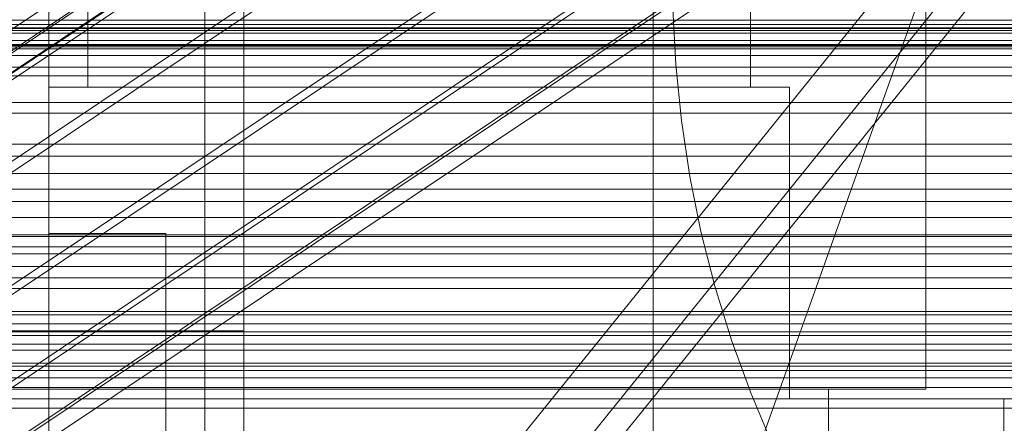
# Model space of a CAD drawing. Header units: millimetres. Extents: x -1970 to 61924, y -58230 to 6847.
# Tile 159 of 256: x 248 to 299, y -34797 to -34776. Entities that reach past the tile are written whole.
import ezdxf

# ---------------------------------------------------------------- set-up
doc = ezdxf.new("R2010")
doc.units = ezdxf.units.MM
for name, color, linetype, lineweight in [('COTAS_O', 1, 'Continuous', 0), ('COTAS_P', 1, 'Continuous', 0), ('frontal_C01', 7, 'Continuous', 0), ('frontal_C02', 7, 'Continuous', 0), ('frontal_C03', 7, 'Continuous', 0), ('frontal_C05', 7, 'Continuous', 0), ('frontal_dosificador', 7, 'Continuous', 0), ('frontal_mezcladora', 7, 'Continuous', 0), ('frontal_tolva-C01', 7, 'Continuous', 0)]:
    doc.layers.add(name, color=color, linetype=linetype, lineweight=lineweight)
doc.dimstyles.new('R19_100', dxfattribs={"dimtxt": 250, "dimasz": 150, "dimexe": 150, "dimexo": 80, "dimgap": 100, "dimtad": 1, "dimtih": 1, "dimtoh": 1, "dimdsep": 46, "dimcen": 0.09, "dimadec": 0, "dimazin": 0, "dimtfac": 1, "dimtdec": 4, "dimtofl": 0, "dimtmove": 0, "dimatfit": 3, "dimfxl": 1, "dimtolj": 1, "dimtzin": 0, "dimarcsym": 0})

# ---------------------------------------------------------------- blocks, each defined once
blk = doc.blocks.new('DIM_R26_43')
at = {"layer": 'COTAS_P'}
for p, q in [((-1750, -34600), (-1600, -34555)), ((2600, -34600), (2450, -34555)), ((-1750, -35500), (-1750, -34600)), ((-1750, -34600), (2600, -34600)), ((-1750, -34600), (-1600, -34645)), ((2600, -34600), (2450, -34645)), ((2600, -35500), (2600, -34600))]:
    blk.add_line(p, q, dxfattribs=at)
blk.add_text('4350 P', height=250, dxfattribs=at).set_placement((425, -34500))
blk = doc.blocks.new('DIM_R26_49')
at = {"layer": 'COTAS_O'}
for p, q in [((-650, -34200), (-500, -34155)), ((650, -34200), (500, -34155)), ((-650, -34900), (-650, -34200)), ((-650, -34200), (650, -34200)), ((-650, -34200), (-500, -34245)), ((650, -34200), (500, -34245)), ((650, -34900), (650, -34200))]:
    blk.add_line(p, q, dxfattribs=at)
blk.add_text('1300 O', height=250, dxfattribs=at).set_placement((0, -34100))
blk = doc.blocks.new('DIM_R26_54')
at = {"layer": 'COTAS_P'}
for p, q in [((-305, -34680), (395, -34680)), ((395, -34680), (350, -34830)), ((395, -36000), (395, -34680)), ((395, -34680), (440, -34830)), ((395, -36000), (350, -35850)), ((395, -36000), (440, -35850)), ((-305, -36000), (395, -36000))]:
    blk.add_line(p, q, dxfattribs=at)
blk.add_text('1320 P', height=250, rotation=90, dxfattribs=at).set_placement((295, -35340))

msp = doc.modelspace()

# ---------------------------------------------------------------- linework, layer by layer
at = {"layer": 'frontal_C01'}
for p, q in [((250, -35948.844), (250, -33373.251)), ((250, -33378.064), (250, -35953.656)), ((-311.15, -34776.58), (311.15, -34776.58)), ((-311.15, -34776.727), (311.15, -34776.727)), ((-311.15, -34777.519), (311.15, -34777.519))]:
    msp.add_line(p, q, dxfattribs=at)
at = {"layer": 'frontal_C02'}
for p, q in [((250, -35767.183), (250, -32921.727)), ((250, -32926.497), (250, -35771.953)), ((151.191, -34842.534), (364.989, -34699.558)), ((149.865, -34843.304), (363.664, -34700.329)), ((151.369, -34843.468), (365.168, -34700.492)), ((150.683, -34843.866), (364.482, -34700.891)), ((151.196, -34843.922), (364.995, -34700.947)), ((168.21, -34829.943), (352.519, -34706.689)), ((171.232, -34835.259), (355.541, -34712.004)), ((164.752, -34839.023), (349.061, -34715.769)), ((173.554, -34839.982), (357.863, -34716.728)), ((168.263, -34843.056), (352.572, -34719.801)), ((175.016, -34843.792), (359.326, -34720.537)), ((171.275, -34845.965), (355.584, -34722.71)), ((175.521, -34846.427), (359.83, -34723.173)), ((173.584, -34847.553), (357.893, -34724.298)), ((175.032, -34847.71), (359.341, -34724.456)), ((430, -34777.309), (-430, -34777.309))]:
    msp.add_line(p, q, dxfattribs=at)
at = {"layer": 'frontal_C03'}
for p, q in [((-1268, -34776.056), (1268, -34776.056)), ((-1268, -34776.28), (1268, -34776.28)), ((-1268, -34776.445), (1268, -34776.445)), ((1250, -34776.473), (-1250, -34776.473)), ((-1268, -34777.102), (1268, -34777.102)), ((-1268, -34777.42), (1268, -34777.42)), ((1250, -34777.354), (-1250, -34777.354)), ((1250, -34777.864), (-1250, -34777.864)), ((-1268, -34778.466), (1268, -34778.466)), ((-1268, -34778.915), (1268, -34778.915)), ((-1268, -34780.278), (1268, -34780.278)), ((-1268, -34780.828), (1268, -34780.828)), ((-1268, -34782.416), (1268, -34782.416)), ((1268, -34783.029), (-1268, -34783.029)), ((-1250, -34783.921), (1250, -34783.921)), ((-1268, -34784.733), (1268, -34784.733)), ((-1268, -34785.368), (1268, -34785.368)), ((-1250, -34786.18), (1250, -34786.18)), ((-1268, -34787.072), (1268, -34787.072)), ((1250, -34787.16), (-1250, -34787.16)), ((-1268, -34787.685), (1268, -34787.685)), ((1250, -34788.042), (-1250, -34788.042)), ((1250, -34788.695), (-1250, -34788.695)), ((-1268, -34789.273), (1268, -34789.273)), ((-1268, -34789.823), (1268, -34789.823)), ((-1268, -34791.186), (1268, -34791.186)), ((1250, -34791.003), (-1250, -34791.003)), ((-1268, -34791.635), (1268, -34791.635)), ((-1250, -34792.06), (1250, -34792.06)), ((-1250, -34792.237), (1250, -34792.237)), ((-1268, -34792.681), (1268, -34792.681)), ((-1268, -34792.999), (1268, -34792.999)), ((-1268, -34793.656), (1268, -34793.656)), ((-1268, -34793.821), (1268, -34793.821)), ((-1268, -34794.045), (1268, -34794.045)), ((-1250, -34794.418), (1250, -34794.418)), ((1250, -34794.912), (-1250, -34794.912)), ((1250, -34795.969), (-1250, -34795.969))]:
    msp.add_line(p, q, dxfattribs=at)
at = {"layer": 'frontal_C05'}
for p, q in [((250, -34792), (250, -34717)), ((250, -34803.5), (250, -34735.5)), ((258, -34803.5), (258, -34735.5)), ((250, -34810.5), (250, -34742.5)), ((258, -34810.5), (258, -34742.5)), ((281, -34802.5), (281, -34742.5)), ((252, -34779.5), (252, -34745.5)), ((281, -34795.5), (281, -34745.5)), ((286, -34779.5), (286, -34745.5)), ((282.162, -34778.334), (282.018, -34775.446)), ((282.45, -34781.212), (282.162, -34778.334)), ((250, -34795.5), (250, -34779.5)), ((250, -34779.5), (288, -34779.5)), ((252, -34779.5), (286, -34779.5)), ((262.532, -34779.5), (262.508, -34779.5)), ((262.573, -34779.5), (262.532, -34779.5)), ((262.57, -34779.5), (262.625, -34779.5)), ((262.629, -34779.5), (262.573, -34779.5)), ((262.625, -34779.5), (262.695, -34779.5)), ((262.701, -34779.5), (262.629, -34779.5)), ((262.695, -34779.5), (262.78, -34779.5)), ((262.789, -34779.5), (262.701, -34779.5)), ((262.78, -34779.5), (262.88, -34779.5)), ((262.892, -34779.5), (262.789, -34779.5)), ((262.88, -34779.5), (262.995, -34779.5)), ((263.01, -34779.5), (262.892, -34779.5)), ((262.995, -34779.5), (263.124, -34779.5)), ((263.144, -34779.5), (263.01, -34779.5)), ((263.124, -34779.5), (263.268, -34779.5)), ((263.292, -34779.5), (263.144, -34779.5)), ((263.268, -34779.5), (263.425, -34779.5)), ((263.454, -34779.5), (263.292, -34779.5)), ((263.425, -34779.5), (263.595, -34779.5)), ((263.629, -34779.5), (263.454, -34779.5)), ((263.595, -34779.5), (263.779, -34779.5)), ((263.819, -34779.5), (263.629, -34779.5)), ((263.779, -34779.5), (263.975, -34779.5)), ((264.021, -34779.5), (263.819, -34779.5)), ((263.975, -34779.5), (264.184, -34779.5)), ((264.235, -34779.5), (264.021, -34779.5)), ((264.184, -34779.5), (264.404, -34779.5)), ((264.461, -34779.5), (264.235, -34779.5)), ((264.404, -34779.5), (264.635, -34779.5)), ((264.699, -34779.5), (264.461, -34779.5)), ((264.635, -34779.5), (264.876, -34779.5)), ((264.947, -34779.5), (264.699, -34779.5)), ((264.876, -34779.5), (265.128, -34779.5)), ((265.206, -34779.5), (264.947, -34779.5)), ((265.128, -34779.5), (265.389, -34779.5)), ((265.473, -34779.5), (265.206, -34779.5)), ((265.389, -34779.5), (265.658, -34779.5)), ((265.75, -34779.5), (265.473, -34779.5)), ((265.658, -34779.5), (265.936, -34779.5)), ((266.035, -34779.5), (265.75, -34779.5)), ((265.936, -34779.5), (266.221, -34779.5)), ((266.327, -34779.5), (266.035, -34779.5)), ((266.221, -34779.5), (266.513, -34779.5)), ((266.625, -34779.5), (266.327, -34779.5)), ((266.513, -34779.5), (266.81, -34779.5)), ((266.93, -34779.5), (266.625, -34779.5)), ((266.81, -34779.5), (267.113, -34779.5)), ((267.24, -34779.5), (266.93, -34779.5)), ((267.113, -34779.5), (267.421, -34779.5)), ((267.554, -34779.5), (267.24, -34779.5)), ((267.421, -34779.5), (267.732, -34779.5)), ((267.871, -34779.5), (267.554, -34779.5)), ((267.732, -34779.5), (268.046, -34779.5)), ((268.192, -34779.5), (267.871, -34779.5)), ((268.046, -34779.5), (268.363, -34779.5)), ((268.514, -34779.5), (268.192, -34779.5)), ((268.363, -34779.5), (268.681, -34779.5)), ((268.838, -34779.5), (268.514, -34779.5)), ((268.681, -34779.5), (269, -34779.5)), ((269.162, -34779.5), (268.838, -34779.5)), ((269, -34779.5), (269.319, -34779.5)), ((269.486, -34779.5), (269.162, -34779.5)), ((269.319, -34779.5), (269.637, -34779.5)), ((269.808, -34779.5), (269.486, -34779.5)), ((269.637, -34779.5), (269.954, -34779.5)), ((270.129, -34779.5), (269.808, -34779.5)), ((269.954, -34779.5), (270.268, -34779.5)), ((270.446, -34779.5), (270.129, -34779.5)), ((270.268, -34779.5), (270.579, -34779.5)), ((270.76, -34779.5), (270.446, -34779.5)), ((270.579, -34779.5), (270.887, -34779.5)), ((271.07, -34779.5), (270.76, -34779.5)), ((270.887, -34779.5), (271.19, -34779.5)), ((271.375, -34779.5), (271.07, -34779.5)), ((271.19, -34779.5), (271.487, -34779.5)), ((271.673, -34779.5), (271.375, -34779.5)), ((271.487, -34779.5), (271.779, -34779.5)), ((271.965, -34779.5), (271.673, -34779.5)), ((271.779, -34779.5), (272.064, -34779.5)), ((272.25, -34779.5), (271.965, -34779.5)), ((272.064, -34779.5), (272.342, -34779.5)), ((272.527, -34779.5), (272.25, -34779.5)), ((272.342, -34779.5), (272.611, -34779.5)), ((272.794, -34779.5), (272.527, -34779.5)), ((272.611, -34779.5), (272.872, -34779.5)), ((273.053, -34779.5), (272.794, -34779.5)), ((272.872, -34779.5), (273.124, -34779.5)), ((273.301, -34779.5), (273.053, -34779.5)), ((273.124, -34779.5), (273.365, -34779.5)), ((273.539, -34779.5), (273.301, -34779.5)), ((273.365, -34779.5), (273.596, -34779.5)), ((273.765, -34779.5), (273.539, -34779.5)), ((273.596, -34779.5), (273.816, -34779.5)), ((273.979, -34779.5), (273.765, -34779.5)), ((273.816, -34779.5), (274.025, -34779.5)), ((274.181, -34779.5), (273.979, -34779.5)), ((274.025, -34779.5), (274.221, -34779.5)), ((274.371, -34779.5), (274.181, -34779.5)), ((274.221, -34779.5), (274.405, -34779.5)), ((274.546, -34779.5), (274.371, -34779.5)), ((274.405, -34779.5), (274.575, -34779.5)), ((274.708, -34779.5), (274.546, -34779.5)), ((274.575, -34779.5), (274.732, -34779.5)), ((274.856, -34779.5), (274.708, -34779.5)), ((274.732, -34779.5), (274.876, -34779.5)), ((274.99, -34779.5), (274.856, -34779.5)), ((274.876, -34779.5), (275.005, -34779.5)), ((275.108, -34779.5), (274.99, -34779.5)), ((275.005, -34779.5), (275.12, -34779.5)), ((275.211, -34779.5), (275.108, -34779.5)), ((275.12, -34779.5), (275.22, -34779.5)), ((275.299, -34779.5), (275.211, -34779.5)), ((275.22, -34779.5), (275.305, -34779.5)), ((275.371, -34779.5), (275.299, -34779.5)), ((275.305, -34779.5), (275.375, -34779.5)), ((275.427, -34779.5), (275.371, -34779.5)), ((275.375, -34779.5), (275.43, -34779.5)), ((275.468, -34779.5), (275.427, -34779.5)), ((275.492, -34779.5), (275.468, -34779.5)), ((288, -34795.5), (288, -34779.5)), ((282.881, -34784.072), (282.45, -34781.212)), ((283.454, -34786.906), (282.881, -34784.072)), ((250, -34852), (250, -34787)), ((250, -34787), (256, -34787)), ((256, -34852), (256, -34787)), ((284.168, -34789.709), (283.454, -34786.906)), ((285.02, -34792.472), (284.168, -34789.709)), ((215, -34792), (260, -34792)), ((225, -34792), (250, -34792)), ((260, -34800), (260, -34792)), ((286.009, -34795.19), (285.02, -34792.472)), ((287.133, -34797.855), (286.009, -34795.19)), ((239, -34795.5), (299, -34795.5)), ((250, -34795.5), (288, -34795.5)), ((262.532, -34795.5), (262.508, -34795.5)), ((262.573, -34795.5), (262.532, -34795.5)), ((262.57, -34795.5), (262.625, -34795.5)), ((262.629, -34795.5), (262.573, -34795.5)), ((262.625, -34795.5), (262.695, -34795.5)), ((262.701, -34795.5), (262.629, -34795.5)), ((262.695, -34795.5), (262.78, -34795.5)), ((262.789, -34795.5), (262.701, -34795.5)), ((262.78, -34795.5), (262.88, -34795.5)), ((262.892, -34795.5), (262.789, -34795.5)), ((262.88, -34795.5), (262.995, -34795.5)), ((263.01, -34795.5), (262.892, -34795.5)), ((262.995, -34795.5), (263.124, -34795.5)), ((263.144, -34795.5), (263.01, -34795.5)), ((263.124, -34795.5), (263.268, -34795.5)), ((263.292, -34795.5), (263.144, -34795.5)), ((263.268, -34795.5), (263.425, -34795.5)), ((263.454, -34795.5), (263.292, -34795.5)), ((263.425, -34795.5), (263.595, -34795.5)), ((263.629, -34795.5), (263.454, -34795.5)), ((263.515, -34795.5), (263.502, -34795.5)), ((263.543, -34795.5), (263.515, -34795.5)), ((263.584, -34795.5), (263.543, -34795.5)), ((263.638, -34795.5), (263.584, -34795.5)), ((263.595, -34795.5), (263.779, -34795.5)), ((263.819, -34795.5), (263.629, -34795.5)), ((263.706, -34795.5), (263.638, -34795.5)), ((263.786, -34795.5), (263.706, -34795.5)), ((263.779, -34795.5), (263.975, -34795.5)), ((263.88, -34795.5), (263.786, -34795.5)), ((264.021, -34795.5), (263.819, -34795.5)), ((263.987, -34795.5), (263.88, -34795.5)), ((263.975, -34795.5), (264.184, -34795.5)), ((264.106, -34795.5), (263.987, -34795.5)), ((264.235, -34795.5), (264.021, -34795.5)), ((264.237, -34795.5), (264.106, -34795.5)), ((264.184, -34795.5), (264.404, -34795.5)), ((264.461, -34795.5), (264.235, -34795.5)), ((264.38, -34795.5), (264.237, -34795.5)), ((264.534, -34795.5), (264.38, -34795.5)), ((264.404, -34795.5), (264.635, -34795.5)), ((264.699, -34795.5), (264.461, -34795.5)), ((264.7, -34795.5), (264.534, -34795.5)), ((264.635, -34795.5), (264.876, -34795.5)), ((264.947, -34795.5), (264.699, -34795.5)), ((264.876, -34795.5), (264.7, -34795.5)), ((265.063, -34795.5), (264.876, -34795.5)), ((264.876, -34795.5), (265.128, -34795.5)), ((265.206, -34795.5), (264.947, -34795.5)), ((265.259, -34795.5), (265.063, -34795.5)), ((265.128, -34795.5), (265.389, -34795.5)), ((265.473, -34795.5), (265.206, -34795.5)), ((265.465, -34795.5), (265.259, -34795.5)), ((265.389, -34795.5), (265.658, -34795.5)), ((265.679, -34795.5), (265.465, -34795.5)), ((265.75, -34795.5), (265.473, -34795.5)), ((265.658, -34795.5), (265.936, -34795.5)), ((265.902, -34795.5), (265.679, -34795.5)), ((266.035, -34795.5), (265.75, -34795.5)), ((266.132, -34795.5), (265.902, -34795.5)), ((265.936, -34795.5), (266.221, -34795.5)), ((266.327, -34795.5), (266.035, -34795.5)), ((266.37, -34795.5), (266.132, -34795.5)), ((266.221, -34795.5), (266.513, -34795.5)), ((266.625, -34795.5), (266.327, -34795.5)), ((266.614, -34795.5), (266.37, -34795.5)), ((266.513, -34795.5), (266.81, -34795.5)), ((266.864, -34795.5), (266.614, -34795.5)), ((266.93, -34795.5), (266.625, -34795.5)), ((266.81, -34795.5), (267.113, -34795.5)), ((267.119, -34795.5), (266.864, -34795.5)), ((267.24, -34795.5), (266.93, -34795.5)), ((267.113, -34795.5), (267.421, -34795.5)), ((267.379, -34795.5), (267.119, -34795.5)), ((267.554, -34795.5), (267.24, -34795.5)), ((267.643, -34795.5), (267.379, -34795.5)), ((267.421, -34795.5), (267.732, -34795.5)), ((267.871, -34795.5), (267.554, -34795.5)), ((267.91, -34795.5), (267.643, -34795.5)), ((267.732, -34795.5), (268.046, -34795.5)), ((268.192, -34795.5), (267.871, -34795.5)), ((268.18, -34795.5), (267.91, -34795.5)), ((268.046, -34795.5), (268.363, -34795.5)), ((268.452, -34795.5), (268.18, -34795.5)), ((268.514, -34795.5), (268.192, -34795.5)), ((268.363, -34795.5), (268.681, -34795.5)), ((268.726, -34795.5), (268.452, -34795.5)), ((268.838, -34795.5), (268.514, -34795.5)), ((268.681, -34795.5), (269, -34795.5)), ((269, -34795.5), (268.726, -34795.5)), ((269.162, -34795.5), (268.838, -34795.5)), ((269.274, -34795.5), (269, -34795.5)), ((269, -34795.5), (269.319, -34795.5)), ((269.486, -34795.5), (269.162, -34795.5)), ((269.548, -34795.5), (269.274, -34795.5)), ((269.319, -34795.5), (269.637, -34795.5)), ((269.808, -34795.5), (269.486, -34795.5)), ((269.82, -34795.5), (269.548, -34795.5)), ((269.637, -34795.5), (269.954, -34795.5)), ((270.129, -34795.5), (269.808, -34795.5)), ((270.09, -34795.5), (269.82, -34795.5)), ((269.954, -34795.5), (270.268, -34795.5)), ((270.357, -34795.5), (270.09, -34795.5)), ((270.446, -34795.5), (270.129, -34795.5)), ((270.268, -34795.5), (270.579, -34795.5)), ((270.621, -34795.5), (270.357, -34795.5)), ((270.76, -34795.5), (270.446, -34795.5)), ((270.579, -34795.5), (270.887, -34795.5)), ((270.881, -34795.5), (270.621, -34795.5)), ((271.07, -34795.5), (270.76, -34795.5)), ((271.136, -34795.5), (270.881, -34795.5)), ((270.887, -34795.5), (271.19, -34795.5)), ((271.375, -34795.5), (271.07, -34795.5)), ((271.386, -34795.5), (271.136, -34795.5)), ((271.19, -34795.5), (271.487, -34795.5)), ((271.673, -34795.5), (271.375, -34795.5)), ((271.63, -34795.5), (271.386, -34795.5)), ((271.487, -34795.5), (271.779, -34795.5)), ((271.868, -34795.5), (271.63, -34795.5)), ((271.965, -34795.5), (271.673, -34795.5)), ((271.779, -34795.5), (272.064, -34795.5)), ((272.098, -34795.5), (271.868, -34795.5)), ((272.25, -34795.5), (271.965, -34795.5)), ((272.064, -34795.5), (272.342, -34795.5)), ((272.321, -34795.5), (272.098, -34795.5)), ((272.527, -34795.5), (272.25, -34795.5)), ((272.535, -34795.5), (272.321, -34795.5)), ((272.342, -34795.5), (272.611, -34795.5)), ((272.794, -34795.5), (272.527, -34795.5)), ((272.741, -34795.5), (272.535, -34795.5)), ((272.611, -34795.5), (272.872, -34795.5)), ((272.937, -34795.5), (272.741, -34795.5)), ((273.053, -34795.5), (272.794, -34795.5)), ((272.872, -34795.5), (273.124, -34795.5)), ((273.124, -34795.5), (272.937, -34795.5)), ((273.301, -34795.5), (273.053, -34795.5)), ((273.3, -34795.5), (273.124, -34795.5)), ((273.124, -34795.5), (273.365, -34795.5)), ((273.466, -34795.5), (273.3, -34795.5)), ((273.539, -34795.5), (273.301, -34795.5)), ((273.365, -34795.5), (273.596, -34795.5)), ((273.62, -34795.5), (273.466, -34795.5)), ((273.765, -34795.5), (273.539, -34795.5)), ((273.596, -34795.5), (273.816, -34795.5)), ((273.763, -34795.5), (273.62, -34795.5)), ((273.894, -34795.5), (273.763, -34795.5)), ((273.979, -34795.5), (273.765, -34795.5)), ((273.816, -34795.5), (274.025, -34795.5)), ((274.013, -34795.5), (273.894, -34795.5)), ((274.181, -34795.5), (273.979, -34795.5)), ((274.12, -34795.5), (274.013, -34795.5)), ((274.025, -34795.5), (274.221, -34795.5)), ((274.214, -34795.5), (274.12, -34795.5)), ((274.371, -34795.5), (274.181, -34795.5)), ((274.294, -34795.5), (274.214, -34795.5)), ((274.221, -34795.5), (274.405, -34795.5)), ((274.362, -34795.5), (274.294, -34795.5)), ((274.416, -34795.5), (274.362, -34795.5)), ((274.546, -34795.5), (274.371, -34795.5)), ((274.405, -34795.5), (274.575, -34795.5)), ((274.457, -34795.5), (274.416, -34795.5)), ((274.485, -34795.5), (274.457, -34795.5)), ((274.498, -34795.5), (274.485, -34795.5)), ((274.708, -34795.5), (274.546, -34795.5)), ((274.575, -34795.5), (274.732, -34795.5)), ((274.856, -34795.5), (274.708, -34795.5)), ((274.732, -34795.5), (274.876, -34795.5)), ((274.99, -34795.5), (274.856, -34795.5)), ((274.876, -34795.5), (275.005, -34795.5)), ((275.108, -34795.5), (274.99, -34795.5)), ((275.005, -34795.5), (275.12, -34795.5)), ((275.211, -34795.5), (275.108, -34795.5)), ((275.12, -34795.5), (275.22, -34795.5)), ((275.299, -34795.5), (275.211, -34795.5)), ((275.22, -34795.5), (275.305, -34795.5)), ((275.371, -34795.5), (275.299, -34795.5)), ((275.305, -34795.5), (275.375, -34795.5)), ((275.427, -34795.5), (275.371, -34795.5)), ((275.375, -34795.5), (275.43, -34795.5)), ((275.468, -34795.5), (275.427, -34795.5)), ((275.492, -34795.5), (275.468, -34795.5)), ((281, -34795.5), (305, -34795.5)), ((299, -34802.5), (299, -34795.5)), ((299, -34803.5), (299, -34795.5))]:
    msp.add_line(p, q, dxfattribs=at)
at = {"layer": 'frontal_dosificador'}
msp.add_line((250, -34900), (750, -33500), dxfattribs=at)
at = {"layer": 'frontal_mezcladora'}
for p, q in [((260, -34820), (260, -34600)), ((295, -34795), (295, -34760)), ((-465, -34795), (295, -34795)), ((210, -34795), (290, -34795)), ((290, -34820), (290, -34795))]:
    msp.add_line(p, q, dxfattribs=at)
at = {"layer": 'frontal_tolva-C01'}
for p, q in [((221.887, -34862.339), (596.887, -34397.489)), ((600, -34397.972), (225, -34862.823)), ((225, -34864.851), (600, -34400))]:
    msp.add_line(p, q, dxfattribs=at)

# ---------------------------------------------------------------- dimensions: what is measured, and where the dimension line sits
at = {"layer": 'COTAS_O'}
dim = msp.add_aligned_dim(p1=(-650, -34900), p2=(650, -34900), distance=700, text='<> O', dimstyle='R19_100', dxfattribs=at)
dim.commit()
dim.dimension.update_dxf_attribs({"geometry": 'DIM_R26_49', "text_midpoint": (0, -34200)})
at = {"layer": 'COTAS_P'}
for p1, p2, distance, picture, middle in [((-1750, -35500), (2600, -35500), 900, 'DIM_R26_43', (425, -34600)), ((-305, -36000), (-305, -34680), -700, 'DIM_R26_54', (395, -35340))]:
    dim = msp.add_aligned_dim(p1=p1, p2=p2, distance=distance, text='<> P', dimstyle='R19_100', dxfattribs=at)
    dim.commit()
    dim.dimension.update_dxf_attribs({"geometry": picture, "text_midpoint": middle})

doc.saveas('drawing.dxf')
